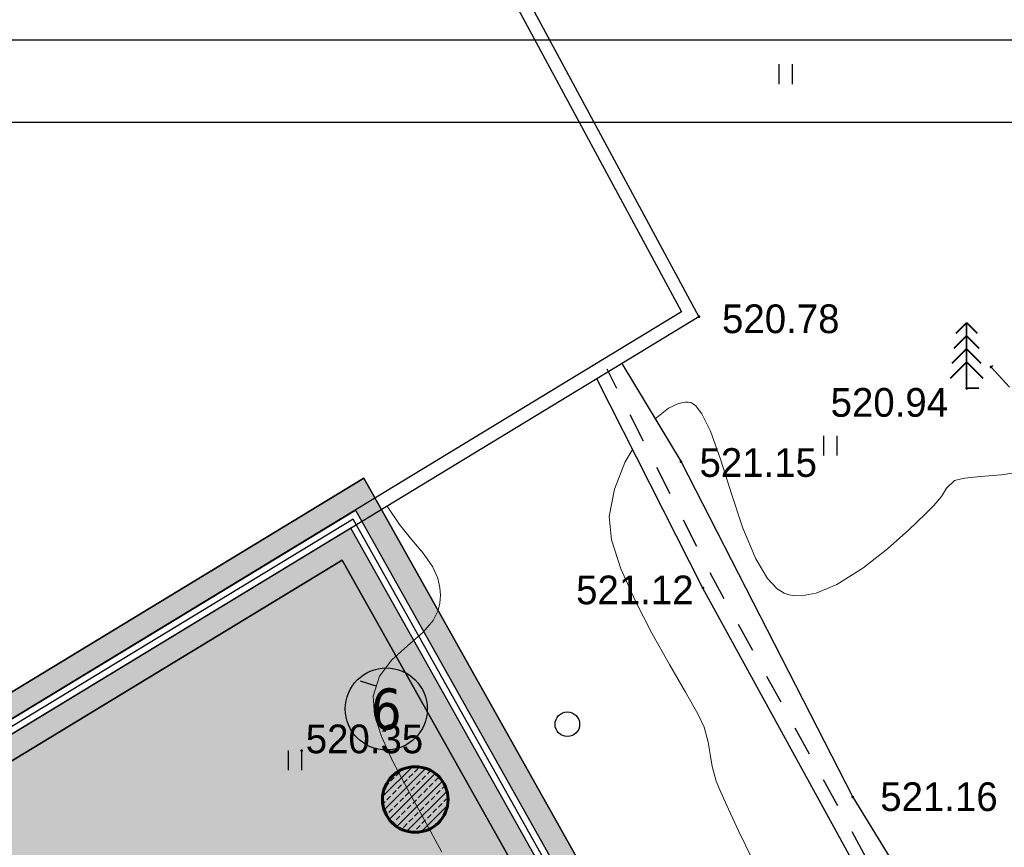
# Model space of a CAD drawing. Header units: millimetres. Extents: x -1128748 to 3035412, y -2195448 to -435774.
# Tile 133 of 159: x 857811 to 887814, y -1432173 to -1406949. Entities that reach past the tile are written whole.
import ezdxf
from ezdxf.enums import TextEntityAlignment as Align

# ---------------------------------------------------------------- set-up
doc = ezdxf.new("R2010")
doc.units = ezdxf.units.MM
doc.linetypes.add('Д_ТРОТ_ТРУБА', pattern=[3, 1.5, -1.5])
for name, color, linetype in [('(004) Точки рельефа', 7, 'Continuous'), ('(022) Возд. Линии', 7, 'Continuous'), ('(025) Дорога', 7, 'Continuous'), ('(028) Гидротехн.', 7, 'Continuous'), ('(031) Горизонтали', 42, 'Continuous'), ('(036) Растительность', 7, 'Continuous'), ('(038) Деревья', 7, 'Continuous'), ('(040) Ограда', 7, 'Continuous'), ('GLUXOY OG', 7, 'Continuous')]:
    doc.layers.add(name, color=color, linetype=linetype)
doc.layers.add('(042) Бергштрих', color=32, linetype='Continuous', lineweight=30)
doc.styles.add('D-431', font='txt')
doc.styles.get("Standard").update_dxf_attribs({"font": 'arial.ttf'})
doc.styles.add('Tahoma', font='tahoma.ttf')
doc.linetypes.add('ОГРАДА_БЕТ', pattern='A,4,["|",Standard,S=0.8,R=0,X=0,Y=-0.8],4', length=8)
doc.linetypes.add('ОГРАДА_ГЛИН', pattern='A,4,["|",Standard,S=0.8,R=0,X=0,Y=-0.8],0.5,["|",Standard,S=0.8,R=0,X=0,Y=-0.8],3.5', length=8)

# ---------------------------------------------------------------- blocks, each defined once
blk = doc.blocks.new('d')
at = {"layer": '(038) Деревья'}
blk.add_ellipse((0, 0), major_axis=(0.265, 0.265), ratio=1, start_param=5.497787, end_param=11.780972, dxfattribs=at)
blk = doc.blocks.new('I04010')
for p, q in [((-0.412273, 0.007146), (-0.412273, 1.207146)), ((0.387727, 1.207146), (0.387727, 0.007146))]:
    blk.add_line(p, q)
blk = doc.blocks.new('ell-flat-2-flat-1-flat-1')
at = {"layer": '(038) Деревья', "const_width": 0.05}
for points in [[(0, 2), (-0.329, 1.671)], [(0, 0), (0, 2)], [(0, 2), (0.329, 1.671)], [(0, 1.6), (-0.386, 1.214)], [(0, 1.6), (0.386, 1.214)], [(0, 1.2), (-0.443, 0.757)], [(0, 1.2), (0.443, 0.757)], [(0, 0.8), (-0.5, 0.3)], [(0, 0.8), (0.5, 0.3)], [(0, 0), (0.375, 0)]]:
    blk.add_lwpolyline(points, dxfattribs=at)
blk = doc.blocks.new('A$C05d28b1e')
at = {"layer": '(004) Точки рельефа', "color": 7, "linetype": 'ByBlock', "lineweight": -2}
for p in [(-60133, 110541), (-51231, 109005), (-51979, 108361), (-60678, 106122), (-60013, 102269), (-72241, 97318), (-55448, 95902)]:
    blk.add_point(p, dxfattribs=at)
at = {"layer": '(025) Дорога', "linetype": 'Д_ТРОТ_ТРУБА', "ltscale": 600, "flags": 128}
blk.add_lwpolyline([(27459, 120222), (8937, 104733), (7549, 103433), (-2273, 96670), (-15702, 86137), (-17767, 85381), (-18644, 85674), (-40043, 104576), (-45955, 113584), (-51231, 109005), (-44895, 102103), (-42025, 99008), (-25117, 82841), (-25117, 81951), (-25407, 81084), (-32229, 76172), (-32639, 76060), (-33388, 76495), (-37188, 78427), (-42918, 74170), (-43534, 73566), (-56171, 68379), (-72915, 59805), (-96929, 47597), (-121278, 30068), (-138829, 14906), (-139804, 14024), (-138021, 12053), (-129914, 19516), (-105640, 36924), (-88825, 45949), (-78921, 50853), (-56719, 62542), (-42094, 71045), (-39916, 71829), (-37271, 72176), (-35503, 71928), (-34406, 71614), (-29497, 64248), (-29370, 62878), (-30300, 61153), (-32643, 58416), (-31513, 56567), (-31513, 56567), (-31513, 56567)], dxfattribs=at)
at = {"layer": '(028) Гидротехн.', "color": 3, "linetype": 'Д_ТРОТ_ТРУБА', "ltscale": 600, "flags": 128}
blk.add_lwpolyline([(-43219, 73859), (-53987, 92138), (-59698, 102562), (-62935, 108940)], dxfattribs=at)
at = {"layer": '(028) Гидротехн.', "ltscale": 600}
for points in [[(-62483, 109113), (-60678, 106122), (-55448, 95902), (-50158, 87260), (-44310, 76497), (-42918, 74170)], [(-43534, 73566), (-54302, 91845), (-60013, 102269), (-63249, 108647)]]:
    blk.add_lwpolyline(points, dxfattribs=at)
at = {"layer": '(031) Горизонтали', "color": 42, "linetype": 'Continuous', "lineweight": 0, "ltscale": 600}
for points in [[(-61468, 107431), (-61062, 107756), (-60753, 107899), (-60552, 107937), (-60454, 107937), (-60382, 107923), (-60243, 107838), (-60043, 107585), (-59786, 107055), (-59471, 106168), (-59146, 105143), (-58795, 104101), (-58402, 103163), (-58046, 102567), (-57750, 102251), (-57536, 102117), (-57424, 102076), (-57291, 102047), (-57012, 102035), (-56564, 102117), (-55935, 102377), (-55138, 102874), (-54385, 103466), (-53734, 104050), (-53244, 104524), (-52975, 104785), (-52744, 105060), (-52592, 105316), (-52344, 105547), (-52047, 105626), (-51551, 105673), (-50918, 105728), (-50209, 105834)], [(-58526, 94041), (-58917, 94854), (-59237, 95531), (-59471, 96049), (-59606, 96384), (-59734, 96838), (-59794, 97205), (-59852, 97573), (-59974, 98029), (-60172, 98442), (-60547, 99103), (-61032, 99944), (-61565, 100896), (-62079, 101892), (-62511, 102863), (-62795, 103741), (-62866, 104456), (-62703, 105284), (-62389, 106097), (-62159, 106498)], [(-67966, 94219), (-68507, 95223), (-69017, 96147), (-69461, 96989), (-69806, 97743), (-70019, 98407), (-70065, 98975), (-69873, 99590), (-69489, 100085), (-69013, 100514), (-68543, 100929), (-68237, 101287), (-68083, 101589), (-68027, 101813), (-68016, 101932), (-68014, 102052), (-68029, 102275), (-68095, 102577), (-68251, 102933), (-68533, 103338), (-68881, 103746), (-69261, 104206), (-69638, 104765)]]:
    blk.add_lwpolyline(points, dxfattribs=at)
at = {"layer": '(040) Ограда', "ltscale": 600, "flags": 128}
blk.add_lwpolyline([(-65264, 129736), (-69528, 127118), (-60665, 110686), (-137359, 64080), (-200340, 25826), (-120613, -95364), (-115995, -101905)], dxfattribs=at)
at = {"layer": '(040) Ограда', "linetype": 'ОГРАДА_БЕТ', "ltscale": 600, "flags": 128}
blk.add_lwpolyline([(-64714, 129605), (-68996, 126975), (-60133, 110541), (-137151, 63738), (-199778, 25699), (-120282, -95139), (-115668, -101674)], dxfattribs=at)
at = {"layer": '(042) Бергштрих', "color": 32, "linetype": 'Continuous', "lineweight": 30, "ltscale": 600}
blk.add_line((-69969, 99282), (-70446, 99432), dxfattribs=at)
at = {"layer": '(022) Возд. Линии', "xscale": 1000, "yscale": 1000, "zscale": 1000}
blk.add_blockref('ell-flat-2-flat-1-flat-1', (-51979, 108361), dxfattribs=at)
at = {"layer": '(036) Растительность', "linetype": 'Continuous', "xscale": 500, "yscale": 500, "zscale": 500}
for p in [(-57487, 117631), (-56122, 106309), (-72435, 96715)]:
    blk.add_blockref('I04010', p, dxfattribs=at)
at = {"layer": '(038) Деревья', "linetype": 'Continuous', "xscale": 1000, "yscale": 1000, "zscale": 1000}
blk.add_blockref('d', (-64144, 98122), dxfattribs=at)
at = {"layer": '(004) Точки рельефа', "linetype": 'ByBlock', "char_height": 875, "attachment_point": 4, "style": 'D-431'}
for s, insert in [('520.78', (-59430, 110473)), ('520.94', (-56122, 107924)), ('521.15', (-60117, 106092)), ('521.12', (-63877, 102209)), ('520.35', (-72116, 97668)), ('521.16', (-54610, 95908))]:
    blk.add_mtext(s, dxfattribs=dict(at, insert=insert))
blk = doc.blocks.new('A11111111111')
blk.add_lwpolyline([(-186450, -2503181), (654550, -2503181), (654550, -1909181), (-186450, -1909181)], close=True)
blk.add_lwpolyline([(649550, -2498181), (-166450, -2498181), (-166450, -1914181), (649550, -1914181), (649550, -2498181)])
blk = doc.blocks.new('A$C21a919d0')
h = blk.add_hatch()
h.set_pattern_fill('ANSI33', color=1, scale=50)
h.set_pattern_definition([(45, (-1779951.2, 462315.66), (-224.506403, 224.506403), []), (45, (-1779726.7, 462315.66), (-224.506403, 224.506403), [158.75, -79.375])])
edge = h.paths.add_edge_path()
edge.add_arc((0, 0), 1000, 0, 360)
at = {"lineweight": 60}
blk.add_circle((0, 0), 1000, dxfattribs=at)
blk = doc.blocks.new('Eksplikatsia')
h = blk.add_hatch(color=2)
h.dxf.hatch_style = 1
edge = h.paths.add_edge_path()
edge.add_arc((0, 0), 1250, 0, 360)
at = {"lineweight": 30}
blk.add_circle((0, 0), 1250, dxfattribs=at)
at = {"color": 1}
blk.add_attdef('№', text='', height=1250, dxfattribs=at).set_placement((0, 0), align=Align.MIDDLE_CENTER)

msp = doc.modelspace()

# ---------------------------------------------------------------- hatches: boundary and pattern name
at = {"true_color": 0xb1ab95}
h = msp.add_hatch(color=253, dxfattribs=at)
h.dxf.hatch_style = 1
edge = h.paths.add_edge_path(flags=17)
edge.add_line((854224.295, -1667049.643), (853810.783, -1666481.464))
edge.add_line((853810.783, -1666481.464), (852827.221, -1667339.24))
edge.add_line((852827.221, -1667339.24), (815440.58, -1615968.894))
edge.add_line((815440.58, -1615968.894), (760125.341, -1531886.892))
edge.add_arc((765556.726, -1527471.006), 7000, 211.2865698, 219.1121956, ccw=False)
edge.add_line((759574.662, -1531106.237), (759125.32, -1530366.809))
edge.add_line((759125.32, -1530366.809), (739849.075, -1501065.928))
edge.add_line((739849.075, -1501065.928), (867641.622, -1423424.945))
edge.add_line((867641.622, -1423424.945), (872736.299, -1432503.276))
edge.add_line((872736.299, -1432503.276), (869925.246, -1434165.042))
edge.add_line((869925.246, -1434165.042), (872978.56, -1439330.046))
edge.add_line((872978.56, -1439330.046), (875673.405, -1437736.978))
edge.add_line((875673.405, -1437736.978), (929008.56, -1532776.209))
edge.add_line((929008.56, -1532776.209), (898384.261, -1553037.605))
edge.add_line((898384.261, -1553037.605), (898152.793, -1558086.794))
edge.add_line((898152.793, -1558086.794), (899509.178, -1559924.781))
edge.add_line((899509.178, -1559924.781), (878638.122, -1578672))
edge.add_line((878638.122, -1578672), (909605.434, -1618599.64))
edge.add_line((909605.434, -1618599.64), (863029.106, -1658591.093))
edge.add_line((863029.106, -1658591.093), (860161.857, -1655252.787))
edge.add_line((860161.857, -1655252.787), (855791.421, -1659006.526))
edge.add_line((855791.421, -1659006.526), (858808.572, -1663152.179))
edge.add_line((858808.572, -1663152.179), (859919.116, -1662183.661))
edge.add_line((859919.116, -1662183.661), (857378.305, -1659225.423))
edge.add_line((857378.305, -1659225.423), (860033.405, -1656944.975))
edge.add_line((860033.405, -1656944.975), (862574.754, -1659903.839))
edge.add_line((862574.754, -1659903.839), (910566.72, -1618696.887))
edge.add_line((910566.72, -1618696.887), (879590.364, -1578757.587))
edge.add_line((879590.364, -1578757.587), (900449.93, -1560020.69))
edge.add_line((900449.93, -1560020.69), (898863.427, -1557870.876))
edge.add_line((898863.427, -1557870.876), (899067.233, -1553425.08))
edge.add_line((899067.233, -1553425.08), (929937.41, -1533001.009))
edge.add_line((929937.41, -1533001.009), (867897.441, -1422450.454))
edge.add_line((867897.441, -1422450.454), (738865.476, -1500844.452))
edge.add_line((738865.476, -1500844.452), (814864.871, -1616367.433))
edge.add_line((814864.871, -1616367.433), (852711.123, -1668369.298))
edge.add_line((852711.123, -1668369.298), (854224.295, -1667049.643))
h.paths.add_polyline_path([(814535.895, -1616595.17), (738303.419, -1500717.895), (868043.623, -1421893.602), (930468.181, -1533129.466), (899457.503, -1553646.495), (899269.503, -1557747.495), (900987.503, -1560075.495), (880134.503, -1578806.495), (911114.218, -1618750.126), (862835.35, -1660207.249), (863356.343, -1660813.835), (860701.243, -1663094.283), (860179.746, -1662487.11), (859044.865, -1663476.853), (860219.085, -1665090.267), (865048.531, -1660942.288), (864201.846, -1659956.502), (912075.486, -1618847.35), (881086.745, -1578892.082), (901928.255, -1560171.403), (899980.136, -1557531.577), (900140.475, -1554033.97), (931397.031, -1533354.266), (868299.442, -1420919.111), (737319.82, -1500496.418), (813960.186, -1616993.708), (852528.684, -1669987.96), (854874.101, -1667942.495), (854460.588, -1667374.316), (852644.782, -1668957.902)])
at = {"true_color": 0x7abf6e, "transparency": 33554687}
h = msp.add_hatch(color=83, dxfattribs=at)
h.dxf.hatch_style = 1
edge = h.paths.add_edge_path()
edge.add_line((869925.246, -1434165.042), (872736.299, -1432503.276))
edge.add_line((872736.299, -1432503.276), (867641.622, -1423424.945))
edge.add_line((867641.622, -1423424.945), (739849.075, -1501065.928))
edge.add_line((739849.075, -1501065.928), (759125.32, -1530366.809))
edge.add_line((759125.32, -1530366.809), (742520.735, -1503042.639))
edge.add_line((742520.735, -1503042.639), (741300.336, -1501034.375))
edge.add_line((741300.336, -1501034.375), (746043.258, -1498152.155))
edge.add_line((746043.258, -1498152.155), (747263.658, -1500160.42))
edge.add_line((747263.658, -1500160.42), (767645.581, -1487774.559))
edge.add_line((767645.581, -1487774.559), (854736.889, -1437381.201))
edge.add_arc((858242.687, -1443440.028), 7000, 48.6798708, 120.054821, ccw=False)
edge.add_arc((864845.343, -1435929.705), 3000, 228.6798708, 299.8780372)
edge.add_line((866339.809, -1438530.969), (870942.86, -1435886.444))
edge.add_line((870942.86, -1435886.444), (869925.246, -1434165.042))

# ---------------------------------------------------------------- next in the draw order: block references
at = {"color": 5, "lineweight": 50}
msp.add_blockref('A$C05d28b1e', (938643.503, -1526543.495), dxfattribs=at)

# ---------------------------------------------------------------- next in the draw order: linework, layer by layer
for points in [[(854920.678, -1667901.874), (852528.684, -1669987.96), (813960.186, -1616993.708), (737319.82, -1500496.418), (868299.442, -1420919.111), (931397.031, -1533354.266), (900140.475, -1554033.97), (899980.136, -1557531.577), (901928.255, -1560171.403), (881086.745, -1578892.082), (912075.486, -1618847.35), (864201.846, -1659956.502), (865048.531, -1660942.288), (860219.085, -1665090.267)], [(912075.486, -1618847.35), (881086.745, -1578892.082), (901928.255, -1560171.403), (899980.136, -1557531.577), (900140.475, -1554033.97), (931397.031, -1533354.266), (868299.442, -1420919.111), (737319.82, -1500496.418), (813960.186, -1616993.708)], [(814535.895, -1616595.17), (738303.419, -1500717.895), (868043.623, -1421893.602), (930468.181, -1533129.466), (899457.503, -1553646.495), (899269.503, -1557747.495), (900987.503, -1560075.495), (880134.503, -1578806.495), (911114.218, -1618750.126)], [(910566.72, -1618696.887), (879590.364, -1578757.587), (900449.93, -1560020.69), (898863.427, -1557870.876), (899067.233, -1553425.08), (929937.41, -1533001.009), (867897.441, -1422450.454), (738865.476, -1500844.452), (814864.871, -1616367.433)], [(872736.299, -1432503.276), (867641.622, -1423424.945), (739849.075, -1501065.928), (815440.58, -1615968.894), (852827.221, -1667339.24), (853810.783, -1666481.464)]]:
    msp.add_lwpolyline(points)
msp.add_lwpolyline([(815440.58, -1615968.894), (760125.341, -1531886.892, -0.034159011), (759574.662, -1531106.237), (759125.32, -1530366.809), (739849.075, -1501065.928), (867641.622, -1423424.945), (872736.299, -1432503.276), (869925.246, -1434165.042), (872978.56, -1439330.046), (875673.405, -1437736.978), (929008.56, -1532776.209), (898384.261, -1553037.605), (898152.793, -1558086.794), (899509.178, -1559924.781), (878638.122, -1578672), (909605.434, -1618599.64)], format="xyb")
msp.add_lwpolyline([(869925.246, -1434165.042), (872736.299, -1432503.276), (867641.622, -1423424.945), (739849.075, -1501065.928), (759125.32, -1530366.809), (742520.735, -1503042.639), (741300.336, -1501034.375), (746043.258, -1498152.155), (747263.658, -1500160.42), (767645.581, -1487774.559), (854736.889, -1437381.201, -0.321907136), (862864.546, -1438182.802, 0.32105605), (866339.809, -1438530.969), (870942.86, -1435886.444)], format="xyb", close=True)
at = {"layer": 'GLUXOY OG', "color": 186, "linetype": 'ОГРАДА_ГЛИН', "lineweight": 30, "ltscale": 400}
for points in [[(852644.782, -1668957.902), (814535.895, -1616595.17), (738303.419, -1500717.895), (868043.623, -1421893.602), (930468.181, -1533129.466), (899457.503, -1553646.495), (899269.503, -1557747.495), (900987.503, -1560075.495), (880134.503, -1578806.495), (911114.218, -1618750.126)], [(910566.72, -1618696.887), (879590.364, -1578757.587), (900449.93, -1560020.69), (898863.427, -1557870.876), (899067.233, -1553425.08), (929937.41, -1533001.009), (867897.441, -1422450.454), (738865.476, -1500844.452), (814864.871, -1616367.433), (852711.123, -1668369.298)]]:
    msp.add_lwpolyline(points, dxfattribs=at)
at = {"layer": 'GLUXOY OG', "color": 186, "lineweight": 30, "ltscale": 400}
msp.add_lwpolyline([(910840.469, -1618723.507), (879862.434, -1578782.041), (900718.716, -1560048.092), (899066.465, -1557809.185), (899262.368, -1553535.787), (930202.795, -1533065.238), (867970.532, -1422172.028), (738584.448, -1500781.173), (814700.383, -1616481.301), (852677.953, -1668663.6)], dxfattribs=at)

# ---------------------------------------------------------------- next in the draw order: block references
at = {"xscale": 0.5, "yscale": 0.5, "zscale": 0.5}
msp.add_blockref('A11111111111', (817643.587, -452985.195), dxfattribs=at)
ref = msp.add_blockref('Eksplikatsia', (868981.318, -1427956.85))
ref.add_attrib('№', '6', dxfattribs={"color": 1, "height": 1250, "style": 'Tahoma'}).set_placement((868981.318, -1427956.85), align=Align.MIDDLE_CENTER)
msp.add_blockref('A$C21a919d0', (869865.055, -1430715.64))

doc.saveas('drawing.dxf')
